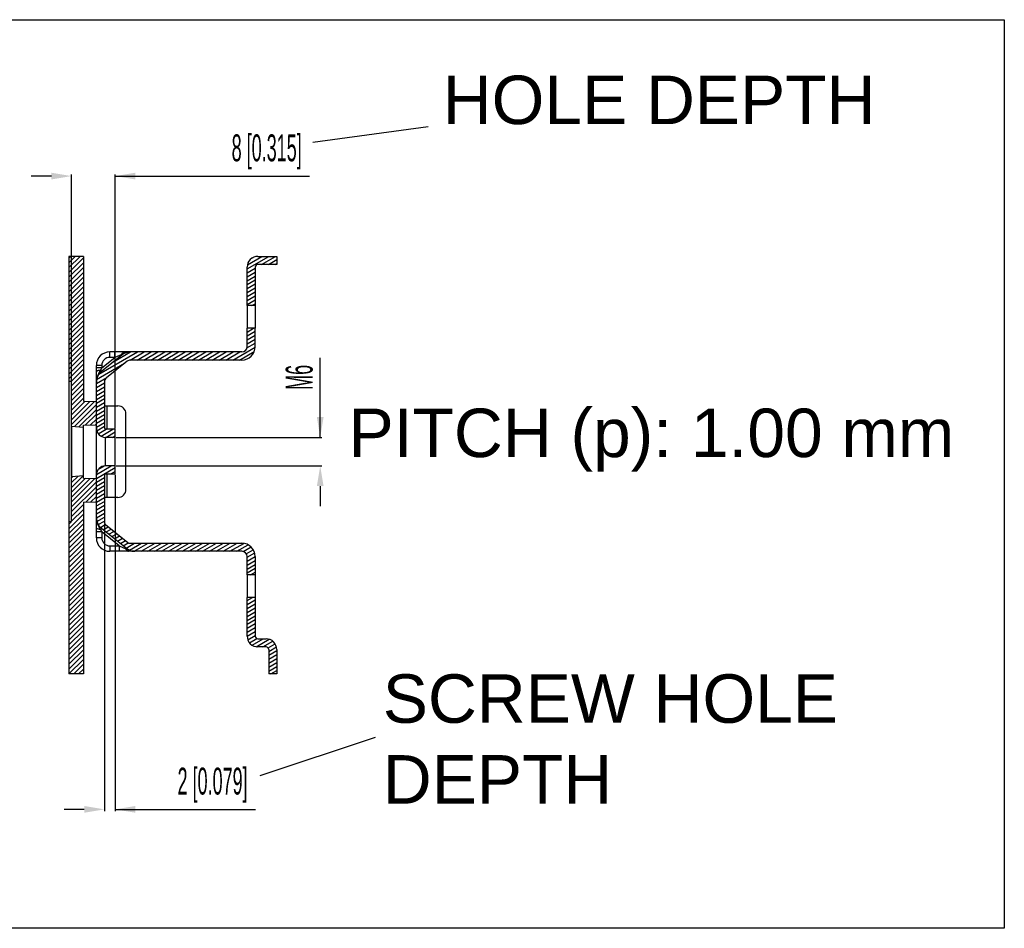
# Model space of a CAD drawing. Header units: millimetres. Extents: x -9020 to -2602, y 1105 to 6065.
# Tile 65 of 80: x -7930 to -7199, y 4619 to 5294. Entities that reach past the tile are written whole.
import ezdxf

# ---------------------------------------------------------------- set-up
doc = ezdxf.new("R2010")
doc.units = ezdxf.units.MM
doc.header["$LTSCALE"] = 65.395
doc.header["$PDSIZE"] = 0.05
doc.layers.get('0').update_dxf_attribs({"linetype": 'CONTINUOUS'})
doc.layers.get('Defpoints').update_dxf_attribs({"linetype": 'CONTINUOUS'})
doc.layers.add('02___PRT_ALL_AXES', color=7, linetype='CONTINUOUS')
doc.styles.get("Standard").update_dxf_attribs({"font": 'GOTHIC.TTF', "width": 0.5})
doc.dimstyles.new('ISO-25', dxfattribs={"dimtxt": 2.5, "dimasz": 2.5, "dimexe": 1.25, "dimexo": 0.625, "dimtad": 1, "dimtxsty": 'STANDARD', "dimcen": 2.5, "dimadec": 0, "dimazin": 0, "dimtfac": 1, "dimtmove": 0, "dimatfit": 3, "dimfxl": 1, "dimarcsym": 0})

# ---------------------------------------------------------------- blocks, each defined once
blk = doc.blocks.new('*D30')
at = {"color": 3, "lineweight": -2}
for p, q in [((-7707.026039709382, 4983.787834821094), (-7707.026039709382, 5042.917834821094)), ((-7707.026039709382, 4998.787834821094), (-7707.026039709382, 5013.787834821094)), ((-7858.671892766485, 4983.787834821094), (-7705.776039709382, 4983.787834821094)), ((-7858.671892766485, 4962.587834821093), (-7705.776039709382, 4962.587834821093)), ((-7707.026039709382, 4947.587834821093), (-7707.026039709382, 4932.587834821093))]:
    blk.add_line(p, q, dxfattribs=at)
at = {"color": 3}
for points in [[(-7709.526039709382, 4998.787834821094), (-7704.526039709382, 4998.787834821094), (-7707.026039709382, 4983.787834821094)], [(-7704.526039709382, 4947.587834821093), (-7709.526039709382, 4947.587834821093), (-7707.026039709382, 4962.587834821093)]]:
    blk.add_solid(points, dxfattribs=at)
at = {"layer": 'Defpoints', "color": 0}
for p in [(-7859.296892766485, 4983.787834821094), (-7859.296892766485, 4962.587834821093), (-7707.026039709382, 4962.587834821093)]:
    blk.add_point(p, dxfattribs=at)
at = {"color": 2, "insert": (-7722.526039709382, 5028.352834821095), "char_height": 20, "attachment_point": 5, "rotation": 90}
blk.add_mtext('M6', dxfattribs=at)
blk = doc.blocks.new('*D31')
at = {"color": 3, "lineweight": -2}
for p, q in [((-7859.296892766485, 4955.962834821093), (-7859.296892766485, 4706.2871663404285)), ((-7867.296892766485, 4919.924084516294), (-7867.296892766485, 4706.2871663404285)), ((-7882.296892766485, 4707.5371663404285), (-7897.296892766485, 4707.5371663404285)), ((-7859.296892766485, 4707.5371663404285), (-7755.143999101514, 4707.5371663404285)), ((-7844.296892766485, 4707.5371663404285), (-7829.296892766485, 4707.5371663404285))]:
    blk.add_line(p, q, dxfattribs=at)
at = {"color": 3}
for points in [[(-7882.296892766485, 4705.0371663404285), (-7882.296892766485, 4710.0371663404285), (-7867.296892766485, 4707.5371663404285)], [(-7844.296892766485, 4710.0371663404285), (-7844.296892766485, 4705.0371663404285), (-7859.296892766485, 4707.5371663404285)]]:
    blk.add_solid(points, dxfattribs=at)
at = {"layer": 'Defpoints', "color": 0}
for p in [(-7859.296892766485, 4956.587834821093), (-7867.296892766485, 4920.549084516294), (-7867.296892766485, 4707.5371663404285)]:
    blk.add_point(p, dxfattribs=at)
at = {"color": 2, "insert": (-7786.968999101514, 4725.4971663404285), "char_height": 20, "attachment_point": 5}
blk.add_mtext('2 [0.079]', dxfattribs=at)
blk = doc.blocks.new('*D32')
at = {"color": 3, "lineweight": -2}
for p, q in [((-7906.696892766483, 5177.7966464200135), (-7921.696892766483, 5177.7966464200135)), ((-7891.696892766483, 4955.042934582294), (-7891.696892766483, 5179.0466464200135)), ((-7859.296892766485, 4990.412834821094), (-7859.296892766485, 5179.0466464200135)), ((-7859.296892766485, 5177.7966464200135), (-7714.992870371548, 5177.7966464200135)), ((-7844.296892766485, 5177.7966464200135), (-7829.296892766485, 5177.7966464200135))]:
    blk.add_line(p, q, dxfattribs=at)
at = {"color": 3}
for points in [[(-7906.696892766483, 5175.2966464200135), (-7906.696892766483, 5180.2966464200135), (-7891.696892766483, 5177.7966464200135)], [(-7844.296892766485, 5180.2966464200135), (-7844.296892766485, 5175.2966464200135), (-7859.296892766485, 5177.7966464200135)]]:
    blk.add_solid(points, dxfattribs=at)
at = {"layer": 'Defpoints', "color": 0}
for p in [(-7891.696892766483, 5177.7966464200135), (-7859.296892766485, 4989.787834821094), (-7891.696892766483, 4954.417934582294)]:
    blk.add_point(p, dxfattribs=at)
at = {"color": 2, "insert": (-7746.787870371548, 5195.756646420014), "char_height": 20, "attachment_point": 5}
blk.add_mtext('8 [0.315]', dxfattribs=at)

msp = doc.modelspace()

# ---------------------------------------------------------------- hatches: boundary and pattern name
h = msp.add_hatch()
h.set_pattern_fill('ANSI31', color=1, scale=0.8)
h.set_pattern_definition([(45, (-8923.07601272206, 4123.5756778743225), (-1.79605122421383, 1.79605122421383), [])])
h.paths.add_polyline_path([(-7882.896892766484, 5010.639219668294), (-7882.896892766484, 5118.187834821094), (-7893.696892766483, 5118.187834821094), (-7893.696892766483, 5025.3628121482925), (-7891.696892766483, 5025.187834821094), (-7891.696892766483, 4991.957735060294), (-7882.896892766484, 4991.187834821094), (-7882.896892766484, 4992.936449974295), (-7873.296892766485, 4993.187834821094), (-7873.296892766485, 5010.387834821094)])
h.paths.add_polyline_path([(-7873.296892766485, 4935.987834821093), (-7873.296892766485, 4953.187834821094), (-7882.896892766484, 4953.439219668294), (-7882.896892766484, 4955.187834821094), (-7891.696892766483, 4954.417934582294), (-7891.696892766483, 4921.187834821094), (-7893.696892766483, 4921.012857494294), (-7893.696892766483, 4808.187834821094), (-7882.896892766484, 4808.187834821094), (-7882.896892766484, 4935.736449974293)])
at = {"linetype": 'Continuous'}
h = msp.add_hatch(dxfattribs=at)
h.set_pattern_fill('ANSI31', color=2, scale=0.8, angle=165, style=0)
h.set_pattern_definition([(209.99999999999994, (931.7663234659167, 3197.330464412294), (1.269999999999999, -2.199704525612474), [])])
edge = h.paths.add_edge_path()
edge.add_line((-7761.296892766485, 4836.187834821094), (-7761.296892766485, 4864.787834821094))
edge.add_line((-7755.296892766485, 4864.787834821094), (-7761.296892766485, 4864.787834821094))
edge.add_line((-7755.296892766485, 4864.787834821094), (-7755.296892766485, 4836.187834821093))
edge.add_arc((-7753.296892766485, 4836.187834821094), 2, 180, 270)
edge.add_line((-7753.296892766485, 4834.187834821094), (-7747.296892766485, 4834.187834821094))
edge.add_arc((-7747.296892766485, 4826.187834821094), 8, 0, 90)
edge.add_line((-7739.296892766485, 4826.187834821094), (-7739.296892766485, 4808.187834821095))
edge.add_line((-7739.296892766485, 4808.187834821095), (-7745.296892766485, 4808.187834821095))
edge.add_line((-7745.296892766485, 4826.187834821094), (-7745.296892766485, 4808.187834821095))
edge.add_arc((-7747.296892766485, 4826.187834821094), 2, 0, 90)
edge.add_line((-7747.296892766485, 4828.187834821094), (-7753.296892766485, 4828.187834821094))
edge.add_arc((-7753.296892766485, 4836.187834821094), 8, 180, 270)
edge = h.paths.add_edge_path()
edge.add_line((-7761.296892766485, 4881.587834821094), (-7761.296892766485, 4895.187834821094))
edge.add_arc((-7765.296892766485, 4895.187834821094), 4, 0, 90)
edge.add_line((-7765.296892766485, 4899.187834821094), (-7844.6922064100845, 4899.187834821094))
edge.add_arc((-7844.6922064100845, 4909.187834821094), 10, 231.3401917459, 270)
edge.add_line((-7869.543843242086, 4916.262895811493), (-7850.939156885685, 4901.379146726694))
edge.add_arc((-7863.296892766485, 4924.071583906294), 10, 180, 231.3401917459)
edge.add_line((-7873.296892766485, 4924.071583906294), (-7873.296892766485, 4955.787834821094))
edge.add_arc((-7866.496892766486, 4955.7878348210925), 6.799999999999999, 90, 180)
edge.add_line((-7859.296892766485, 4962.587834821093), (-7866.496892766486, 4962.587834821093))
edge.add_line((-7859.296892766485, 4956.587834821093), (-7859.296892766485, 4962.587834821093))
edge.add_line((-7859.296892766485, 4956.587834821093), (-7866.496892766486, 4956.587834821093))
edge.add_arc((-7866.496892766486, 4955.7878348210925), 0.8, 90, 179.9999999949)
edge.add_line((-7867.296892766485, 4955.7878348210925), (-7867.296892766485, 4920.549084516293))
edge.add_arc((-7865.296892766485, 4920.549084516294), 2, 180, 231.3401917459)
edge.add_line((-7866.546282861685, 4918.987346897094), (-7849.844720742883, 4905.626097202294))
edge.add_arc((-7848.595330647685, 4907.187834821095), 2, 231.3401917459, 270)
edge.add_line((-7848.595330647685, 4905.187834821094), (-7765.296892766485, 4905.187834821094))
edge.add_arc((-7765.296892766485, 4895.187834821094), 10, 0, 90)
edge.add_line((-7755.296892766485, 4895.187834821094), (-7755.296892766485, 4881.587834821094))
edge.add_line((-7755.296892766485, 4881.587834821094), (-7761.296892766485, 4881.587834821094))
edge = h.paths.add_edge_path()
edge.add_line((-7873.296892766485, 4990.587834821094), (-7873.296892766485, 5024.865335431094))
edge.add_arc((-7863.296892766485, 5024.865335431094), 10, 128.6598082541, 180)
edge.add_line((-7854.140719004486, 5044.996522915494), (-7869.543843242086, 5032.674023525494))
edge.add_arc((-7847.893768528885, 5037.187834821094), 10, 90, 128.6598082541)
edge.add_line((-7847.893768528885, 5047.187834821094), (-7765.296892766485, 5047.187834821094))
edge.add_arc((-7765.296892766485, 5051.187834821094), 4, 270, 360)
edge.add_line((-7761.296892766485, 5051.187834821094), (-7761.296892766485, 5064.7878348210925))
edge.add_line((-7755.296892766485, 5064.7878348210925), (-7761.296892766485, 5064.7878348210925))
edge.add_line((-7755.296892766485, 5064.7878348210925), (-7755.296892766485, 5051.187834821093))
edge.add_arc((-7765.296892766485, 5051.187834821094), 10, 270, 360)
edge.add_line((-7765.296892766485, 5041.187834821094), (-7847.893768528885, 5041.187834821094))
edge.add_arc((-7847.893768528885, 5037.187834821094), 4, 90, 128.6598082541)
edge.add_line((-7850.3925487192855, 5040.311310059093), (-7865.795672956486, 5027.988810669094))
edge.add_arc((-7863.296892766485, 5024.865335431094), 4, 128.6598082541, 180)
edge.add_line((-7867.296892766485, 5024.865335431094), (-7867.296892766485, 4990.587834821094))
edge.add_arc((-7866.496892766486, 4990.587834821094), 0.8, 180.0000000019, 270)
edge.add_line((-7859.296892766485, 4989.787834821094), (-7866.496892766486, 4989.787834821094))
edge.add_line((-7859.296892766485, 4983.787834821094), (-7859.296892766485, 4989.787834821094))
edge.add_line((-7859.296892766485, 4983.787834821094), (-7866.496892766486, 4983.787834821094))
edge.add_arc((-7866.496892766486, 4990.587834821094), 6.799999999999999, 180, 270)
edge = h.paths.add_edge_path()
edge.add_line((-7761.296892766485, 5081.587834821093), (-7761.296892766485, 5110.187834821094))
edge.add_arc((-7753.296892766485, 5110.187834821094), 8, 90, 180)
edge.add_line((-7753.296892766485, 5118.187834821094), (-7739.296892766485, 5118.187834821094))
edge.add_line((-7739.296892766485, 5118.187834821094), (-7739.296892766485, 5112.187834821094))
edge.add_line((-7739.296892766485, 5112.187834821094), (-7753.296892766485, 5112.187834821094))
edge.add_arc((-7753.296892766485, 5110.187834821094), 2, 90, 180)
edge.add_line((-7755.296892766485, 5110.187834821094), (-7755.296892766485, 5081.587834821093))
edge.add_line((-7755.296892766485, 5081.587834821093), (-7761.296892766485, 5081.587834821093))

# ---------------------------------------------------------------- linework, layer by layer
for p, q in [((-7626.788967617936, 5214.356003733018), (-7712.621203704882, 5202.7966464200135)), ((-7882.896892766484, 5118.187834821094), (-7893.696892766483, 5118.187834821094)), ((-7893.696892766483, 5118.187834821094), (-7893.696892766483, 5025.3628121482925)), ((-7882.896892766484, 5118.187834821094), (-7882.896892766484, 5010.639219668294)), ((-7755.296892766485, 5051.187834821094), (-7755.296892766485, 5064.788212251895)), ((-7893.696892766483, 5025.3628121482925), (-7893.696892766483, 4921.012857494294)), ((-7882.896892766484, 4935.736449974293), (-7882.896892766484, 4808.187834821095)), ((-7893.696892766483, 4921.012857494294), (-7893.696892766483, 4808.187834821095)), ((-7755.296892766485, 4895.187834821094), (-7755.296892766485, 4881.587457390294)), ((-7882.896892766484, 4808.187834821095), (-7893.696892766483, 4808.187834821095)), ((-7666.136775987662, 4761.012797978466), (-7751.969012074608, 4732.537155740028))]:
    msp.add_line(p, q)
at = {"color": 7, "linetype": 'Continuous'}
for p, q in [((-7753.296892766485, 5118.187834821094), (-7739.296892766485, 5118.187834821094)), ((-7739.296892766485, 5112.187834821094), (-7753.296892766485, 5112.187834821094)), ((-7739.296892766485, 5118.187834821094), (-7739.296892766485, 5112.187834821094)), ((-7761.296892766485, 5081.587834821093), (-7761.296892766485, 5110.187834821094)), ((-7755.296892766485, 5110.187834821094), (-7755.296892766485, 5081.587834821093)), ((-7755.296892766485, 5081.587834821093), (-7761.296892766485, 5081.587834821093)), ((-7755.296892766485, 5064.7878348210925), (-7761.296892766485, 5064.7878348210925)), ((-7761.296892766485, 5051.187834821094), (-7761.296892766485, 5064.7878348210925)), ((-7765.296892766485, 5047.187834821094), (-7863.296892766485, 5047.187834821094)), ((-7863.296892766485, 5043.187834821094), (-7863.296892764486, 5047.187834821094)), ((-7859.603141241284, 5043.187834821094), (-7859.603141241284, 5047.187834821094)), ((-7854.140719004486, 5044.996522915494), (-7869.543843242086, 5032.674023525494)), ((-7869.296892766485, 5035.432833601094), (-7859.603141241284, 5043.187834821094)), ((-7850.3925487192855, 5040.311310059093), (-7865.795672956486, 5027.988810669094)), ((-7859.603141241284, 5043.187834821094), (-7863.296892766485, 5043.187834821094)), ((-7854.491328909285, 5045.434785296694), (-7859.603141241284, 5043.187834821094)), ((-7854.140719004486, 5044.996522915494), (-7854.491328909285, 5045.434785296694)), ((-7765.296892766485, 5041.187834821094), (-7847.893768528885, 5041.187834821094)), ((-7869.296892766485, 5037.187834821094), (-7873.296892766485, 5037.187834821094)), ((-7873.296892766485, 4956.002057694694), (-7873.296892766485, 5037.187834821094)), ((-7869.296892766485, 5035.432833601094), (-7873.296892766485, 5035.432833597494)), ((-7869.296892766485, 5035.432833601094), (-7870.294453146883, 5033.612285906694)), ((-7869.543843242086, 5032.674023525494), (-7870.294453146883, 5033.612285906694)), ((-7869.296892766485, 5037.187834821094), (-7869.296892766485, 5035.432833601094)), ((-7891.696892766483, 5025.187834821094), (-7893.696892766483, 5025.3628121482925)), ((-7891.696892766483, 4991.957735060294), (-7891.696892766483, 5025.187834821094)), ((-7867.296892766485, 5024.865335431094), (-7867.296892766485, 4990.587834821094)), ((-7882.896892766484, 5010.639219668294), (-7873.296892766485, 5010.387834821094)), ((-7867.296892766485, 5007.187834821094), (-7857.296892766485, 5007.187834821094)), ((-7865.296892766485, 4989.787834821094), (-7865.296892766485, 5007.187834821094)), ((-7851.296892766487, 4945.187834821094), (-7851.296892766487, 5001.187834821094)), ((-7882.896892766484, 4991.187834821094), (-7891.696892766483, 4991.957735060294)), ((-7882.896892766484, 4992.936449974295), (-7873.296892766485, 4993.187834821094)), ((-7882.896892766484, 4953.439219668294), (-7882.896892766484, 4992.936449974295)), ((-7859.296892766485, 4989.787834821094), (-7866.496892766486, 4989.787834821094)), ((-7859.296892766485, 4956.587834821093), (-7859.296892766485, 4989.787834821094)), ((-7859.296892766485, 4983.787834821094), (-7866.496892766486, 4983.787834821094)), ((-7866.496892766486, 4962.587834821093), (-7866.496892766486, 4983.787834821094)), ((-7859.296892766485, 4962.587834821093), (-7866.496892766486, 4962.587834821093)), ((-7882.896892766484, 4955.187834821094), (-7891.696892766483, 4954.417934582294)), ((-7891.696892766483, 4921.187834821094), (-7891.696892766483, 4954.417934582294)), ((-7882.896892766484, 4953.439219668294), (-7873.296892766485, 4953.187834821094)), ((-7873.296892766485, 4909.187834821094), (-7873.296892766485, 4955.7878348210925)), ((-7867.296892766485, 4955.7878348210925), (-7867.296892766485, 4920.549084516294)), ((-7866.496892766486, 4956.587834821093), (-7859.296892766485, 4956.587834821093)), ((-7865.296892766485, 4939.187834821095), (-7865.296892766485, 4956.587834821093)), ((-7857.296892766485, 4939.187834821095), (-7867.296892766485, 4939.187834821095)), ((-7882.896892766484, 4935.736449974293), (-7873.296892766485, 4935.987834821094)), ((-7891.696892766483, 4921.187834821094), (-7893.696892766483, 4921.012857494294)), ((-7869.543843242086, 4916.262895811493), (-7870.294453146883, 4915.324633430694)), ((-7870.294453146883, 4915.324633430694), (-7869.296892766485, 4913.504085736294)), ((-7869.543843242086, 4916.262895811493), (-7850.939156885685, 4901.379146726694)), ((-7866.546282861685, 4918.987346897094), (-7849.844720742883, 4905.626097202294)), ((-7869.296892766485, 4913.504085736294), (-7873.296892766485, 4913.504085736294)), ((-7869.296892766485, 4909.187834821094), (-7873.296892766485, 4909.187834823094)), ((-7856.401579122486, 4903.187834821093), (-7869.296892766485, 4913.504085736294)), ((-7869.296892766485, 4913.504085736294), (-7869.296892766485, 4909.187834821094)), ((-7863.296892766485, 4903.187834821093), (-7856.401579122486, 4903.187834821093)), ((-7863.296892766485, 4903.187834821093), (-7863.296892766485, 4899.187834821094)), ((-7856.401579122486, 4903.187834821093), (-7851.2897667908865, 4900.940884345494)), ((-7856.401579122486, 4903.187834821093), (-7856.401579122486, 4899.187834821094)), ((-7850.939156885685, 4901.379146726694), (-7851.2897667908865, 4900.940884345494)), ((-7848.595330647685, 4905.187834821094), (-7765.296892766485, 4905.187834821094)), ((-7765.296892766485, 4899.187834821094), (-7863.296892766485, 4899.187834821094)), ((-7761.296892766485, 4881.587834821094), (-7761.296892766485, 4895.187834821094)), ((-7755.296892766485, 4881.587834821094), (-7761.296892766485, 4881.587834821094)), ((-7755.296892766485, 4864.787834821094), (-7761.296892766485, 4864.787834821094)), ((-7761.296892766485, 4836.187834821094), (-7761.296892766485, 4864.787834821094)), ((-7755.296892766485, 4864.787834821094), (-7755.296892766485, 4836.187834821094)), ((-7753.296892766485, 4834.187834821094), (-7747.296892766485, 4834.187834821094)), ((-7747.296892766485, 4828.187834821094), (-7753.296892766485, 4828.187834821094)), ((-7745.296892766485, 4826.187834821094), (-7745.296892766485, 4808.187834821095)), ((-7739.296892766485, 4826.187834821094), (-7739.296892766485, 4808.187834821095)), ((-7739.296892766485, 4808.187834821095), (-7745.296892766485, 4808.187834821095))]:
    msp.add_line(p, q, dxfattribs=at)
at = {"color": 6}
msp.add_lwpolyline([(-8034.505801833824, 5293.9397208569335), (-7198.93496274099, 5293.9397208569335), (-7198.93496274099, 4619.204077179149), (-8034.505801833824, 4619.204077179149)], close=True, dxfattribs=at)
at = {"color": 7, "linetype": 'Continuous'}
for points in [[(-7869.296892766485, 5035.432833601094), (-7869.471964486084, 5035.115241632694), (-7869.642998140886, 5034.802674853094), (-7869.810391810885, 5034.4956308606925), (-7869.974526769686, 5034.194586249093), (-7870.135766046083, 5033.899994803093), (-7870.294453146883, 5033.612285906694)], [(-7870.294453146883, 4915.324633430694), (-7870.1357776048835, 4915.036944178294), (-7869.9745450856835, 4914.7423647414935), (-7869.810412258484, 4914.441324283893), (-7869.643016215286, 4914.134276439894), (-7869.471975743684, 4913.821697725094), (-7869.296892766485, 4913.504085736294)]]:
    msp.add_lwpolyline(points, dxfattribs=at)
for centre, radius, start, end in [((-7753.296892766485, 5110.187834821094), 8, 90, 180), ((-7753.296892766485, 5110.187834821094), 2, 90, 180), ((-7863.296892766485, 5037.187834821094), 10, 90, 180), ((-7847.893768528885, 5037.187834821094), 10, 90, 128.65980825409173), ((-7765.296892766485, 5051.187834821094), 10, 270, 0), ((-7765.296892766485, 5051.187834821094), 4, 270, 0), ((-7863.296892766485, 5037.187834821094), 6, 90, 180), ((-7847.893768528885, 5037.187834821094), 4, 90, 128.65980825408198), ((-7863.296892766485, 5024.865335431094), 10, 128.65980825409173, 180), ((-7863.296892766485, 5024.865335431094), 4, 128.65980825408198, 180), ((-7857.296892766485, 5001.187834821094), 6, 0, 90), ((-7866.496892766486, 4990.587834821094), 6.799999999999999, 180, 270), ((-7866.496892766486, 4990.587834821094), 0.8, 180.00000000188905, 270), ((-7866.496892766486, 4955.7878348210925), 6.799999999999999, 90, 180), ((-7866.496892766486, 4955.7878348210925), 0.8, 90, 179.9999999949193), ((-7857.296892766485, 4945.187834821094), 6, 270, 0), ((-7863.296892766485, 4924.071583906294), 10, 180, 231.34019174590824), ((-7865.296892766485, 4920.549084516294), 2, 180, 231.34019174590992), ((-7863.296892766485, 4909.187834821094), 10, 180, 270), ((-7863.296892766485, 4909.187834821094), 6, 180, 270), ((-7844.6922064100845, 4909.187834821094), 10, 231.34019174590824, 270), ((-7848.595330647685, 4907.187834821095), 2, 231.34019174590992, 270), ((-7765.296892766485, 4895.187834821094), 10, 0, 90), ((-7765.296892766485, 4895.187834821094), 4, 0, 90), ((-7753.296892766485, 4836.187834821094), 8, 180, 270), ((-7753.296892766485, 4836.187834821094), 2, 180, 270), ((-7747.296892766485, 4826.187834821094), 8, 0, 90), ((-7747.296892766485, 4826.187834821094), 2, 0, 90)]:
    msp.add_arc(centre, radius, start, end, dxfattribs=at)
for points, knots in [([(-7848.466742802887, 5047.174621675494), (-7849.517186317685, 5047.126262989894), (-7851.614239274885, 5046.7596600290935), (-7853.559897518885, 5045.923335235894), (-7854.491328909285, 5045.434785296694)], [0, 0, 0, 0, 0.4999462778, 1, 1, 1, 1]), ([(-7854.491326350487, 5045.434782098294), (-7854.397888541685, 5045.688126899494), (-7854.185283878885, 5046.149825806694), (-7853.758054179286, 5046.720216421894), (-7853.256209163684, 5047.095370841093), (-7852.872823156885, 5047.187883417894), (-7852.693768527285, 5047.187890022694)], [0, 0, 0, 0, 0.3051105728, 0.5705283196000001, 0.7976809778, 1, 1, 1, 1]), ([(-7870.294454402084, 5033.612287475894), (-7870.6972667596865, 5033.578893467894), (-7871.431187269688, 5033.479405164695), (-7872.278438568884, 5033.247569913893), (-7872.801583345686, 5032.997805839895), (-7873.073188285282, 5032.806883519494), (-7873.250717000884, 5032.598671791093), (-7873.296895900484, 5032.438013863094), (-7873.296895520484, 5032.365335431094)], [0, 0, 0, 0, 0.3539684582, 0.6474192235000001, 0.7644344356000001, 0.8600621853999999, 0.9363526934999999, 1, 1, 1, 1]), ([(-7870.294453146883, 5033.612285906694), (-7870.706145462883, 5032.945242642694), (-7871.516642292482, 5031.606102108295), (-7872.507390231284, 5029.473109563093), (-7873.149025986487, 5027.2102364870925), (-7873.296872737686, 5025.645825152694), (-7873.296892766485, 5024.865335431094)], [0, 0, 0, 0, 0.250851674, 0.5005735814, 0.7502270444, 1, 1, 1, 1]), ([(-7873.296892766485, 4924.071583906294), (-7873.296873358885, 4923.291093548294), (-7873.149026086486, 4921.726680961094), (-7872.507389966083, 4919.463807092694), (-7871.516640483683, 4917.330815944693), (-7870.706144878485, 4915.991676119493), (-7870.294453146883, 4915.324633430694)], [0, 0, 0, 0, 0.2497731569, 0.4994268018, 0.7491485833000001, 1, 1, 1, 1]), ([(-7870.294452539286, 4915.324634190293), (-7870.697267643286, 4915.358027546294), (-7871.431195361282, 4915.4575150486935), (-7872.278456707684, 4915.689349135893), (-7872.801612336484, 4915.939112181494), (-7873.073225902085, 4916.1300344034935), (-7873.250763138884, 4916.338245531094), (-7873.296948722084, 4916.498904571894), (-7873.296950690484, 4916.571583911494)], [0, 0, 0, 0, 0.353966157, 0.6474168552, 0.7644328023, 0.8600615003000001, 0.9363527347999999, 1, 1, 1, 1]), ([(-7851.289773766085, 4900.940875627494), (-7851.196334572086, 4900.687534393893), (-7850.983727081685, 4900.225843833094), (-7850.556491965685, 4899.655469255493), (-7850.054642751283, 4899.2803347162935), (-7849.671259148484, 4899.187836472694), (-7849.492206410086, 4899.187834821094)], [0, 0, 0, 0, 0.3051114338, 0.5705285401, 0.7976803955, 1, 1, 1, 1]), ([(-7851.2897667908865, 4900.940884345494), (-7850.358320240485, 4900.452323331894), (-7848.412626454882, 4899.615989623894), (-7846.315535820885, 4899.249393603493), (-7845.265075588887, 4899.201043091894)], [0, 0, 0, 0, 0.5000542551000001, 1, 1, 1, 1])]:
    msp.add_open_spline(points, degree=3, knots=knots, dxfattribs=at)
at = {"layer": '02___PRT_ALL_AXES', "color": 7, "linetype": 'Continuous'}
for p, q in [((-7761.296892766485, 5081.587457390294), (-7761.296892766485, 5064.788212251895)), ((-7755.296892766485, 5081.587457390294), (-7755.296892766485, 5064.788212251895)), ((-7891.696892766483, 4991.957735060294), (-7891.696892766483, 4954.417934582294)), ((-7761.296892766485, 4881.587457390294), (-7761.296892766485, 4864.788212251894)), ((-7755.296892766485, 4881.587457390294), (-7755.296892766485, 4864.788212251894))]:
    msp.add_line(p, q, dxfattribs=at)

# ---------------------------------------------------------------- texts
at = {"char_height": 36, "attachment_point": 1}
for s, insert, width in [('{\\fArial|b0|i0|c162|p34;\\W1;HOLE DEPTH}', (-7615.989591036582, 5252.398219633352), 387.1564917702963), ('{\\fArial|b0|i0|c162|p34;\\W1;PITCH (p): 1.\\fArial|b0|i0|c0|p34;00\\fArial|b0|i0|c162|p34; mm}', (-7685.955129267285, 5005.131398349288), 479.4514678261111)]:
    msp.add_mtext(s, dxfattribs=dict(at, insert=insert, width=width))
at = {"insert": (-7660.557618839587, 4807.803768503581), "char_height": 36, "attachment_point": 1}
msp.add_mtext_dynamic_manual_height_columns('{\\fArial|b0|i0|c162|p34;\\W1;SCREW HOLE DEPTH}', width=387.1564917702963, gutter_width=75, heights=[96.63847203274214], dxfattribs=at)

# ---------------------------------------------------------------- dimensions: what is measured, and where the dimension line sits
for base, p1, p2, angle, text, picture, middle in [((-7891.696892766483, 5177.7966464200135), (-7859.296892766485, 4989.787834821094), (-7891.696892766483, 4954.417934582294), 180, '8 [0.315]', '*D32', (-7746.787870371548, 5177.7966464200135)), ((-7707.026039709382, 4962.587834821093), (-7859.296892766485, 4983.787834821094), (-7859.296892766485, 4962.587834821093), 90, 'M6', '*D30', (-7707.026039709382, 5028.352834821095)), ((-7867.296892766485, 4707.5371663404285), (-7859.296892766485, 4956.587834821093), (-7867.296892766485, 4920.549084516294), 180, '2 [0.079]', '*D31', (-7786.968999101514, 4707.5371663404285))]:
    dim = msp.add_linear_dim(base=base, p1=p1, p2=p2, angle=angle, text=text, dimstyle='ISO-25', override={"dimtxt": 20, "dimasz": 15, "dimgap": 5, "dimdec": 0, "dimclrd": 3, "dimclre": 3, "dimclrt": 2, "dimadec": 1, "dimtp": 0.3, "dimtm": 0.3, "dimtofl": 0})
    dim.commit()
    dim.dimension.update_dxf_attribs({"geometry": picture, "text_midpoint": middle, "dimtype": 160})

doc.saveas('drawing.dxf')
